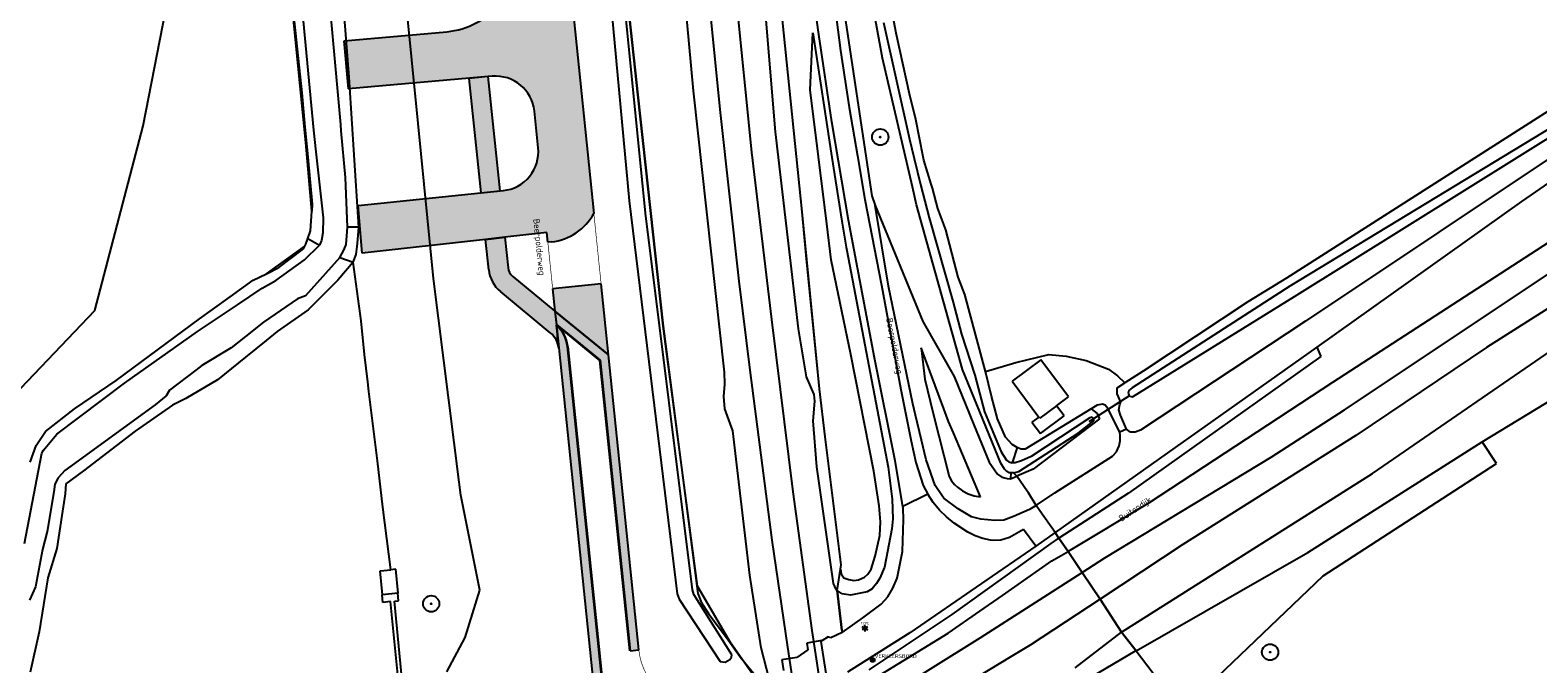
# Model space of a CAD drawing. Header units: metres. Extents: x 102000 to 105000, y 414600 to 420766.
# Tile 45 of 256: x 103002 to 103234, y 416297 to 416394. Entities that reach past the tile are written whole.
import ezdxf
from ezdxf.enums import TextEntityAlignment as Align

# ---------------------------------------------------------------- set-up
doc = ezdxf.new("R2010")
doc.units = ezdxf.units.M
doc.layers.get('0').update_dxf_attribs({"color": 8})
doc.layers.add('00-Ontwerp DKIV', color=8, linetype='Continuous', lineweight=0)
doc.styles.add('MtXpl_NLCS-ISO', font='NLCS-ISO.ttf')
doc.styles.add('NLCS-ISO', font='NLCS-ISO.ttf')

msp = doc.modelspace()

# ---------------------------------------------------------------- hatches: boundary and pattern name
at = {"ltscale": 0.1}
h = msp.add_hatch(color=256, dxfattribs=at)
edge = h.paths.add_edge_path()
edge.add_arc((103132.488, 416377.848), 0.075, 0, 360)
h = msp.add_hatch(color=256, dxfattribs=at)
edge = h.paths.add_edge_path()
edge.add_arc((103063.313, 416305.955), 0.075, 0, 360)
h = msp.add_hatch(color=256, dxfattribs=at)
edge = h.paths.add_edge_path()
edge.add_arc((103192.533, 416298.495), 0.075, 0, 360)
at = {"layer": '00-Ontwerp DKIV', "transparency": 33554623}
h = msp.add_hatch(color=256, dxfattribs=at)
h.dxf.hatch_style = 1
edge = h.paths.add_edge_path()
edge.add_line((103072.7097646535, 416387.2152653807), (103050.5634017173, 416385.2758659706))
edge.add_line((103050.5634017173, 416385.2758659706), (103049.9039556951, 416392.6808070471))
edge.add_line((103049.9039556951, 416392.6808070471), (103065.7401242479, 416394.0910948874))
edge.add_arc((103064.6437278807, 416406.0409030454), 12.0000000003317, 275.2422178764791, 365.8875025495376)
edge.add_line((103076.5804304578, 416407.2718098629), (103061.8795652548, 416549.83325568))
edge.add_arc((102599.5381462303, 416502.1479825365), 464.794011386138, 5.888588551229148, 9.726598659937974)
edge.add_arc((102966.6641591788, 416564.0098072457), 92.50000000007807, 10.37839304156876, 40.89832124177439)
edge.add_line((103036.5823795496, 416624.5712839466), (103024.593997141, 416639.019002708))
edge.add_line((103024.593997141, 416639.019002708), (103022.2737572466, 416641.6689235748))
edge.add_line((103022.2737572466, 416641.6689235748), (103024.7329958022, 416650.5312139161))
edge.add_line((103024.7329958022, 416650.5312139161), (103027.384996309, 416647.506999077))
edge.add_line((103027.384996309, 416647.506999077), (103042.2986600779, 416629.4271006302))
edge.add_arc((102966.6641591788, 416564.0098072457), 100.000000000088, 10.353572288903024, 40.85696713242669, ccw=False)
edge.add_arc((102599.5402311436, 416502.1482683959), 472.2919081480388, 5.88857986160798, 9.731702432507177, ccw=False)
edge.add_line((103069.3399899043, 416550.602712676), (103088.3674746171, 416366.0839314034))
edge.add_arc((103080.9097991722, 416370.1622983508), 8.500000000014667, 276.42198081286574, 331.3271451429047, ccw=False)
edge.add_line((103081.860525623, 416361.7156351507), (103081.2848259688, 416361.6509966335))
edge.add_line((103081.2848259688, 416361.6509966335), (103081.1307444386, 416363.1452002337))
edge.add_line((103081.1307444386, 416363.1452002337), (103074.6690530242, 416362.4156603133))
edge.add_line((103074.6690530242, 416362.4156603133), (103071.6879493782, 416362.0801178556))
edge.add_line((103071.6879493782, 416362.0801178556), (103052.6980010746, 416359.9928791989))
edge.add_line((103052.6980010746, 416359.9928791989), (103052.0795132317, 416367.3184786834))
edge.add_line((103052.0795132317, 416367.3184786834), (103074.4296094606, 416369.6152221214))
edge.add_arc((103073.8162666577, 416375.5837906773), 6.000000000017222, 275.8672412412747, 365.9405325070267)
edge.add_line((103079.7840457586, 416376.2047678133), (103079.2015444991, 416381.8535911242))
edge.add_arc((103073.2331929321, 416381.2381404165), 6.000000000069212, 5.887476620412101, 95.00473368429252)
h = msp.add_hatch(color=256, dxfattribs=at)
h.dxf.hatch_style = 1
h.paths.add_polyline_path([(103072.094445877, 416387.1613807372), (103069.10533438, 416386.8996185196), (103070.9411838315, 416369.2567440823), (103073.9253318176, 416369.5634014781)])
h = msp.add_hatch(color=256, dxfattribs=at)
h.dxf.hatch_style = 1
edge = h.paths.add_edge_path()
edge.add_line((103082.9626869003, 416345.379962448), (103089.6541714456, 416280.4893795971))
edge.add_line((103089.6541714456, 416280.4893795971), (103090.9970504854, 416280.6278566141))
edge.add_line((103090.9970504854, 416280.6278566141), (103084.2997212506, 416345.5953392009))
edge.add_arc((103079.3260951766, 416345.0824613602), 5.000000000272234, 5.88750255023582, 49.03587429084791)
edge.add_line((103082.6040269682, 416348.8580623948), (103082.5894621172, 416348.9993048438))
edge.add_line((103082.5894621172, 416348.9993048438), (103089.3429375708, 416343.4633635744))
edge.add_line((103089.3429375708, 416343.4633635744), (103093.9580341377, 416298.7085256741))
edge.add_line((103093.9580341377, 416298.7085256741), (103095.3009131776, 416298.847002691))
edge.add_line((103095.3009131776, 416298.847002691), (103090.6140639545, 416344.2976610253))
edge.add_line((103090.6140639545, 416344.2976610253), (103082.3781182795, 416351.0488089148))
edge.add_line((103082.3781182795, 416351.0488089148), (103075.8749409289, 416356.3795764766))
edge.add_arc((103077.1428387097, 416357.926326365), 2.000000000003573, 185.8891645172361, 230.657930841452, ccw=False)
edge.add_line((103075.1533942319, 416357.7211175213), (103074.6690530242, 416362.4156603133))
edge.add_line((103074.6690530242, 416362.4156603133), (103071.6879493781, 416362.0801178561))
edge.add_line((103071.6879493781, 416362.0801178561), (103072.1692275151, 416357.4133042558))
edge.add_arc((103077.1428387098, 416357.926326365), 5.000000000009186, 185.8891645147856, 230.6579308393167)
edge.add_line((103073.9730942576, 416354.059451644), (103081.6605367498, 416347.706208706))
edge.add_arc((103079.3466232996, 416344.8833901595), 3.650000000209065, 5.887502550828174, 50.65793083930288, ccw=False)
edge.add_line((103082.9773703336, 416345.2577909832), (103082.9626869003, 416345.379962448))
h = msp.add_hatch(color=256, dxfattribs=at)
h.dxf.hatch_style = 1
h.paths.add_polyline_path([(103082.0238418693, 416354.4843997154), (103082.3781182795, 416351.0488089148), (103090.6140639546, 416344.2976610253), (103089.4871011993, 416355.2263674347)])

# ---------------------------------------------------------------- linework, layer by layer
for p, q in [((103069.3399899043, 416550.602712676), (103088.3674746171, 416366.0839314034)), ((103018.958, 416379.575), (103022.9244297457, 416400)), ((103044, 416377.039), (103041.7182566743, 416400)), ((103041.7499891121, 416400), (103043.363, 416384.658)), ((103043.1755588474, 416400), (103045.201, 416378.931)), ((103049.385, 416379.775), (103047.5781612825, 416400)), ((103050.655, 416387.1), (103049.6519947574, 416400.0000000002)), ((103061.282, 416379.927), (103059.2939884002, 416400)), ((103090.8304065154, 416400), (103093.794, 416368.024)), ((103096.323, 416366.114), (103092.9483972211, 416400)), ((103103.722, 416384.996), (103102.405, 416399.489)), ((103107.862, 416381.623), (103106.0455571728, 416400)), ((103112.694, 416375.503), (103110.2635456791, 416400)), ((103114.517036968, 416400), (103116.274, 416378.644)), ((103123.03, 416393.65), (103122.1542531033, 416400)), ((103125.227, 416400), (103126.336, 416391.192)), ((103126.481383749, 416400), (103131.202, 416368.806)), ((103132.853, 416390.022), (103131.0020816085, 416400)), ((103134.934, 416393.848), (103133.7667360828, 416400)), ((103263.7717003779, 416400), (103195.047, 416356.122)), ((103049.9039556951, 416392.6808070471), (103065.7401242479, 416394.0910948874)), ((103095.119, 416384.338), (103093.881, 416396.233)), ((103093.881, 416396.233), (103095.119, 416384.338)), ((103093.881, 416396.233), (103095.119, 416384.338)), ((103120.439, 416366.339), (103117.408, 416395.938)), ((103120.439, 416366.339), (103117.408, 416395.938)), ((103120.439, 416366.339), (103117.408, 416395.938)), ((103132.962, 416395.509), (103136.983, 416377.525)), ((103050.5634017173, 416385.2758659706), (103049.9039556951, 416392.6808070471)), ((103121.705, 416385.126), (103122.096, 416393.913)), ((103122.096, 416393.913), (103125.014, 416374.69)), ((103125.03, 416380.205), (103123.03, 416393.65)), ((103137.004, 416384.533), (103134.934, 416393.848)), ((103261.828, 416392.112), (103197.974, 416349.483)), ((103203.985, 416335.851), (103288.859, 416392.334)), ((103126.336, 416391.192), (103127.705, 416382.406)), ((103137.429, 416370.174), (103132.853, 416390.022)), ((103072.7097646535, 416387.2152653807), (103050.5634017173, 416385.2758659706)), ((103051.122, 416379.913), (103050.655, 416387.1)), ((103072.094445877, 416387.1613807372), (103069.10533438, 416386.8996185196)), ((103073.9253318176, 416369.5634014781), (103072.094445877, 416387.1613807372)), ((103069.10533438, 416386.8996185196), (103070.9411838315, 416369.2567440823)), ((103108.508, 416341.611), (103103.722, 416384.996)), ((103124.241, 416364.462), (103121.705, 416385.126)), ((103246.722, 416385.942), (103195.594, 416354.881)), ((103256.581, 416385.423), (103231.283, 416367.951)), ((103043.363, 416384.658), (103043.868, 416379.368)), ((103099.054, 416348.744), (103095.119, 416384.338)), ((103095.119, 416384.338), (103099.054, 416348.744)), ((103095.119, 416384.338), (103099.054, 416348.744)), ((103127.705, 416382.406), (103128.989, 416374.981)), ((103137.971, 416380.579), (103137.004, 416384.533)), ((103196.289, 416353.306), (103245.525, 416384.018)), ((103079.7840457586, 416376.2047678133), (103079.2015444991, 416381.8535911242)), ((103110.752, 416355.637), (103107.862, 416381.623)), ((103127.602, 416365.042), (103125.03, 416380.205)), ((103139.107, 416374.824), (103137.971, 416380.579)), ((103011.523, 416351.111), (103018.958, 416379.575)), ((103043.868, 416379.368), (103044.253, 416375.338)), ((103045.201, 416378.931), (103045.563, 416375.581)), ((103049.469, 416378.84), (103049.385, 416379.775)), ((103050.089, 416371.638), (103049.469, 416378.84)), ((103051.382, 416375.904), (103051.122, 416379.913)), ((103063.645, 416356.076), (103061.282, 416379.927)), ((103116.274, 416378.644), (103119.856, 416348.333)), ((103044.93, 416366.413), (103044, 416377.039)), ((103045.563, 416375.581), (103046.663, 416365.415)), ((103052.157, 416363.981), (103051.382, 416375.904)), ((103115.763, 416349.724), (103112.694, 416375.503)), ((103136.983, 416377.525), (103137.709, 416374.532)), ((103044.253, 416375.338), (103045.001, 416367.496)), ((103125.014, 416374.69), (103126.589, 416364.885)), ((103128.989, 416374.981), (103130.112, 416368.217)), ((103137.709, 416374.532), (103138.68, 416370.534)), ((103139.21, 416374.301), (103139.107, 416374.824)), ((103140.346, 416370.581), (103139.21, 416374.301)), ((103050.441, 416363.991), (103050.089, 416371.638)), ((103052.0795132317, 416367.3184786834), (103074.4296094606, 416369.6152221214)), ((103070.9411838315, 416369.2567440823), (103073.9253318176, 416369.5634014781)), ((103131.202, 416368.806), (103131.69, 416367.296)), ((103138.071, 416367.39), (103137.429, 416370.174)), ((103138.68, 416370.534), (103140.039, 416365.409)), ((103140.527, 416369.987), (103140.346, 416370.581)), ((103141.344, 416366.874), (103140.527, 416369.987)), ((103044.732, 416363.406), (103044.93, 416366.413)), ((103045.001, 416367.496), (103044.93, 416366.413)), ((103052.6980010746, 416359.9928791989), (103052.0795132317, 416367.3184786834)), ((103093.794, 416368.024), (103101.225, 416307.485)), ((103121.096, 416359.678), (103120.439, 416366.339)), ((103121.096, 416359.678), (103120.439, 416366.339)), ((103123.128, 416339.07), (103120.439, 416366.339)), ((103130.112, 416368.217), (103132.657, 416355.015)), ((103131.69, 416367.296), (103139.027, 416349.425)), ((103133.745, 416354.906), (103131.69, 416367.296)), ((103145.13, 416342.057), (103138.071, 416367.39)), ((103142.576, 416363.573), (103141.344, 416366.874)), ((103231.283, 416367.951), (103199.74, 416345.479)), ((103046.663, 416365.415), (103046.618, 416363.103)), ((103050.218, 416361.323), (103050.441, 416363.991)), ((103052.157, 416363.981), (103050.441, 416363.991)), ((103051.978, 416361.447), (103052.157, 416363.981)), ((103103.578, 416308.105), (103096.323, 416366.114)), ((103124.919, 416358.937), (103124.241, 416364.462)), ((103126.589, 416364.885), (103127.226, 416360.916)), ((103131.592, 416343.828), (103127.602, 416365.042)), ((103140.039, 416365.409), (103143.647, 416352.551)), ((103044.02, 416361.362), (103044.324, 416362.235)), ((103044.324, 416362.235), (103044.732, 416363.406)), ((103044.324, 416362.235), (103046.083, 416361.192)), ((103046.439, 416361.903), (103046.083, 416361.192)), ((103046.618, 416363.103), (103046.439, 416361.903)), ((103071.6879493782, 416362.0801178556), (103052.6980010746, 416359.9928791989)), ((103074.6690530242, 416362.4156603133), (103071.6879493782, 416362.0801178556)), ((103071.6879493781, 416362.0801178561), (103074.6690530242, 416362.4156603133)), ((103072.1692275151, 416357.4133042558), (103071.6879493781, 416362.0801178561)), ((103081.1307444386, 416363.1452002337), (103074.6690530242, 416362.4156603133)), ((103074.6690530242, 416362.4156603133), (103075.1533942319, 416357.7211175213)), ((103081.2848259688, 416361.6509966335), (103081.1307444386, 416363.1452002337)), ((103081.860525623, 416361.7156351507), (103081.2848259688, 416361.6509966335)), ((103144.496, 416356.284), (103142.576, 416363.573)), ((103238.177, 416363.393), (103202.139, 416340.038)), ((103037.923, 416356.805), (103043.846, 416361.053)), ((103039.84, 416357.762), (103043.62, 416360.651)), ((103043.62, 416360.651), (103043.846, 416361.053)), ((103043.815, 416358.925), (103046.083, 416361.192)), ((103043.846, 416361.053), (103044.02, 416361.362)), ((103049.239, 416359.279), (103043.951, 416353.404)), ((103049.239, 416359.279), (103049.862, 416360.434)), ((103049.239, 416359.279), (103051.31, 416358.602)), ((103049.862, 416360.434), (103050.218, 416361.323)), ((103051.31, 416358.602), (103051.755, 416359.758)), ((103051.755, 416359.758), (103051.978, 416361.447)), ((103123.128, 416339.07), (103121.096, 416359.678)), ((103123.128, 416339.07), (103121.096, 416359.678)), ((103127.226, 416360.916), (103127.316, 416360.356)), ((103127.316, 416360.356), (103133.692, 416326.983)), ((103037.923, 416356.805), (103039.84, 416357.762)), ((103039.368, 416355.77), (103043.815, 416358.925)), ((103051.306, 416358.597), (103048.953, 416355.803)), ((103051.306, 416358.597), (103051.31, 416358.602)), ((103052.519, 416349.55), (103051.306, 416358.597)), ((103127.931, 416344.336), (103124.919, 416358.937)), ((103246.086, 416358.329), (103225.888, 416345.412)), ((103032.366, 416353.266), (103035.911, 416355.8)), ((103033.453, 416352.018), (103037.289, 416354.585)), ((103035.911, 416355.8), (103037.923, 416356.805)), ((103037.289, 416354.585), (103039.368, 416355.77)), ((103048.953, 416355.803), (103044.339, 416351.229)), ((103067.643, 416324.663), (103063.645, 416356.076)), ((103075.8749409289, 416356.3795764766), (103082.3781182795, 416351.0488089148)), ((103089.4871011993, 416355.2263674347), (103082.0238418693, 416354.4843997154)), ((103090.6140639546, 416344.2976610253), (103089.4871011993, 416355.2263674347)), ((103112.428, 416341.944), (103110.752, 416355.637)), ((103132.657, 416355.015), (103135.662, 416338.983)), ((103137.505, 416336.75), (103133.745, 416354.906)), ((103145.516, 416353.576), (103144.496, 416356.284)), ((103195.594, 416354.881), (103171.29, 416339.215)), ((103195.047, 416356.122), (103189.088, 416352.483)), ((103208.311, 416326.041), (103252.86, 416356.712)), ((103029.601, 416351.289), (103032.366, 416353.266)), ((103042.728, 416352.931), (103037.495, 416349.312)), ((103043.951, 416353.404), (103042.728, 416352.931)), ((103081.6605367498, 416347.706208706), (103073.9730942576, 416354.059451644)), ((103082.0238418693, 416354.4843997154), (103082.3781182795, 416351.0488089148)), ((103143.647, 416352.551), (103144.979, 416347.504)), ((103148.696, 416341.758), (103145.516, 416353.576)), ((103171.334, 416337.836), (103196.289, 416353.306)), ((103189.088, 416352.483), (103172.987, 416341.773)), ((103000.106, 416339.183), (103011.523, 416351.111)), ((103027.317, 416347.912), (103033.453, 416352.018)), ((103027.603, 416349.861), (103029.601, 416351.289)), ((103044.339, 416351.229), (103039.573, 416347.911)), ((103082.3781182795, 416351.0488089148), (103082.6040269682, 416348.8580623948)), ((103090.6140639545, 416344.2976610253), (103082.3781182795, 416351.0488089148)), ((103082.3781182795, 416351.0488089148), (103082.5894621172, 416348.9993048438)), ((103082.3781182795, 416351.0488089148), (103090.6140639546, 416344.2976610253)), ((103225.18, 416330.892), (103258.242, 416350.993)), ((103014.765, 416340.364), (103027.603, 416349.861)), ((103016.083, 416339.944), (103027.317, 416347.912)), ((103037.495, 416349.312), (103034.713, 416347.114)), ((103039.573, 416347.911), (103037.875, 416346.536)), ((103053.044, 416344.35), (103052.519, 416349.55)), ((103082.5894621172, 416348.9993048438), (103089.3429375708, 416343.4633635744)), ((103089.2953136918, 416343.4377500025), (103082.5967445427, 416348.9286836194)), ((103082.6040269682, 416348.8580623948), (103089.6541714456, 416280.4893795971)), ((103104.329, 416308.683), (103099.054, 416348.744)), ((103099.054, 416348.744), (103104.407, 416307.513)), ((103099.054, 416348.744), (103104.407, 416307.513)), ((103119.055, 416323.212), (103115.763, 416349.724)), ((103119.856, 416348.333), (103121.051, 416340.922)), ((103139.027, 416349.425), (103143.888, 416340.986)), ((103197.974, 416349.483), (103172.567, 416332.719)), ((103032.498, 416345.368), (103027.991, 416342.679)), ((103034.713, 416347.114), (103032.498, 416345.368)), ((103037.875, 416346.536), (103034.692, 416343.958)), ((103090.9970504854, 416280.6278566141), (103084.2997212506, 416345.5953392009)), ((103084.3494575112, 416345.6004679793), (103091.046786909, 416280.6329838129)), ((103142.286, 416336.002), (103138.764, 416345.394)), ((103138.764, 416345.394), (103139.332, 416340.539)), ((103144.979, 416347.504), (103147.068, 416341.162)), ((103199.74, 416345.479), (103159.429, 416316.915)), ((103199.74, 416345.479), (103200.37, 416344.05)), ((103225.888, 416345.412), (103205.731, 416331.891)), ((103034.692, 416343.958), (103030.385, 416340.469)), ((103053.545, 416340.147), (103053.044, 416344.35)), ((103093.9082978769, 416298.7033968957), (103089.2953136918, 416343.4377500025)), ((103089.3429375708, 416343.4633635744), (103093.9580341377, 416298.7085256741)), ((103095.3009131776, 416298.847002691), (103090.6140639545, 416344.2976610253)), ((103131.518, 416326.362), (103127.931, 416344.336)), ((103134.773, 416327.969), (103131.592, 416343.828)), ((103148.696, 416341.758), (103153.377, 416343.127)), ((103157.222, 416343.544), (103152.797, 416340.253)), ((103153.377, 416343.127), (103158.464, 416344.366)), ((103161.489, 416337.85), (103157.222, 416343.544)), ((103158.464, 416344.366), (103161.121, 416344.112)), ((103161.121, 416344.112), (103164.191, 416343.454)), ((103164.191, 416343.454), (103167.627, 416342.086)), ((103200.37, 416344.05), (103170.71, 416322.995)), ((103027.038, 416341.959), (103023.009, 416338.838)), ((103027.991, 416342.679), (103027.038, 416341.959)), ((103108.553, 416339.775), (103108.508, 416341.611)), ((103115.854, 416315.771), (103112.428, 416341.944)), ((103121.051, 416340.922), (103122.248, 416338.214)), ((103143.888, 416340.986), (103146.925, 416333.51)), ((103151.039, 416327.6), (103145.13, 416342.057)), ((103147.068, 416341.162), (103148.541, 416335.509)), ((103149.606, 416337.916), (103148.696, 416341.758)), ((103167.627, 416342.086), (103169.036, 416341.091)), ((103169.036, 416341.091), (103170.176, 416339.994)), ((103172.987, 416341.773), (103170.176, 416339.994)), ((103005.65, 416332.077), (103016.083, 416339.944)), ((103008.361, 416335.99), (103014.765, 416340.364)), ((103023.009, 416338.838), (103022.502, 416338.005)), ((103030.385, 416340.469), (103025.497, 416337.593)), ((103053.724, 416338.644), (103053.545, 416340.147)), ((103055.046, 416327.972), (103053.724, 416338.644)), ((103108.369, 416337.87), (103108.553, 416339.775)), ((103123.976, 416331.648), (103123.128, 416339.07)), ((103123.976, 416331.648), (103123.128, 416339.07)), ((103123.976, 416331.648), (103123.128, 416339.07)), ((103135.662, 416338.983), (103137.224, 416330.996)), ((103139.332, 416340.539), (103140.604, 416335.497)), ((103152.797, 416340.253), (103156.922, 416334.727)), ((103168.983, 416339.24), (103170.176, 416339.994)), ((103168.983, 416338.306), (103168.983, 416339.24)), ((103169.561, 416337.016), (103168.983, 416338.306)), ((103170.801, 416338.815), (103170.667, 416338.414)), ((103170.667, 416338.414), (103170.756, 416338.148)), ((103171.29, 416339.215), (103170.801, 416338.815)), ((103202.139, 416340.038), (103173.929, 416321.526)), ((103003.908, 416332.51), (103008.361, 416335.99)), ((103020.809, 416336.606), (103006.878, 416326.501)), ((103023.48, 416336.571), (103017.713, 416332.53)), ((103022.502, 416338.005), (103020.809, 416336.606)), ((103025.497, 416337.593), (103023.48, 416336.571)), ((103108.52, 416336.002), (103108.369, 416337.87)), ((103109.775, 416332.601), (103108.52, 416336.002)), ((103122.336, 416337.149), (103122.113, 416334.132)), ((103122.248, 416338.214), (103122.336, 416337.149)), ((103137.927, 416335), (103137.505, 416336.75)), ((103143.016, 416334.057), (103142.286, 416336.002)), ((103150.535, 416334.452), (103149.606, 416337.916)), ((103164.95, 416335.967), (103154.825, 416329.792)), ((103159.646, 416336.468), (103157.066, 416334.534)), ((103159.646, 416336.468), (103161.489, 416337.85)), ((103160.836, 416334.893), (103159.646, 416336.468)), ((103164.655, 416334.017), (103171.002, 416338.07)), ((103165.899, 416336.546), (103164.95, 416335.967)), ((103164.95, 416335.967), (103165.905, 416335.256)), ((103166.699, 416336.723), (103165.899, 416336.546)), ((103167.144, 416336.545), (103166.699, 416336.723)), ((103167.544, 416336.056), (103167.144, 416336.545)), ((103169.41, 416332.365), (103167.544, 416336.056)), ((103169.233, 416335.833), (103169.367, 416336.633)), ((103169.367, 416336.633), (103169.561, 416337.016)), ((103170.756, 416338.148), (103170.934, 416337.925)), ((103170.934, 416337.925), (103171.334, 416337.836)), ((103122.113, 416334.132), (103122.643, 416327.032)), ((103138.858, 416331.137), (103137.927, 416335)), ((103140.604, 416335.497), (103141.526, 416331.844)), ((103143.764, 416332.292), (103143.016, 416334.057)), ((103148.541, 416335.509), (103151.088, 416329.372)), ((103151.802, 416331.633), (103150.535, 416334.452)), ((103164.785, 416334.622), (103155.71, 416328.666)), ((103156.922, 416334.727), (103155.846, 416333.944)), ((103155.846, 416333.944), (103157.19, 416332.161)), ((103166.233, 416334.435), (103156.059, 416326.669)), ((103157.066, 416334.534), (103156.922, 416334.727)), ((103157.19, 416332.161), (103160.836, 416334.893)), ((103162.984, 416332.243), (103165.407, 416334.132)), ((103165.141, 416334.71), (103164.785, 416334.622)), ((103165.365, 416334.47), (103165.141, 416334.71)), ((103165.407, 416334.132), (103165.365, 416334.47)), ((103165.905, 416335.256), (103166.233, 416334.435)), ((103169.5, 416334.988), (103169.233, 416335.833)), ((103170.433, 416332.854), (103169.5, 416334.988)), ((103192.7, 416328.545), (103203.985, 416335.851)), ((103002.466, 416330.351), (103003.908, 416332.51)), ((103003.599, 416329.629), (103005.65, 416332.077)), ((103017.713, 416332.53), (103009.756, 416326.441)), ((103112.387, 416310.335), (103109.775, 416332.601)), ((103126.471, 416311.928), (103123.976, 416331.648)), ((103126.471, 416311.928), (103123.976, 416331.648)), ((103126.471, 416311.928), (103123.976, 416331.648)), ((103141.526, 416331.844), (103143.105, 416325.586)), ((103147.951, 416322.419), (103143.764, 416332.292)), ((103146.925, 416333.51), (103149.266, 416327.749)), ((103152.821, 416330.487), (103151.802, 416331.633)), ((103153.841, 416326.354), (103162.984, 416332.243)), ((103170.433, 416332.854), (103169.41, 416332.365)), ((103169.425, 416331.915), (103169.41, 416332.365)), ((103169.454, 416331.031), (103169.425, 416331.915)), ((103171.055, 416332.409), (103170.433, 416332.854)), ((103171.767, 416332.408), (103171.055, 416332.409)), ((103172.567, 416332.719), (103171.767, 416332.408)), ((103205.731, 416331.891), (103179.086, 416315.075)), ((103000.662, 416315.262), (103003.334, 416329.142)), ((103001.526, 416327.791), (103002.466, 416330.351)), ((103003.334, 416329.142), (103003.599, 416329.629)), ((103137.224, 416330.996), (103137.98, 416327.717)), ((103139.581, 416328.14), (103138.858, 416331.137)), ((103151.088, 416329.372), (103151.929, 416328.089)), ((103153.565, 416330.033), (103152.818, 416327.644)), ((103153.565, 416330.033), (103152.821, 416330.487)), ((103153.669, 416329.97), (103153.565, 416330.033)), ((103154.202, 416329.748), (103153.669, 416329.97)), ((103154.825, 416329.792), (103154.202, 416329.748)), ((103168.252, 416328.675), (103168.875, 416329.386)), ((103168.875, 416329.386), (103169.276, 416330.275)), ((103169.276, 416330.275), (103169.454, 416331.031)), ((103198.325, 416313.826), (103225.18, 416330.892)), ((103227.429, 416327.584), (103225.18, 416330.892)), ((103055.873, 416320.847), (103055.046, 416327.972)), ((103122.643, 416327.032), (103125.254, 416309.058)), ((103133.692, 416326.983), (103134.312, 416322.057)), ((103135.982, 416320.96), (103134.773, 416327.969)), ((103137.98, 416327.717), (103139.121, 416324.198)), ((103140.92, 416324.187), (103139.581, 416328.14)), ((103149.266, 416327.749), (103150.554, 416325.925)), ((103151.617, 416326.666), (103151.039, 416327.6)), ((103151.973, 416326.31), (103151.617, 416326.666)), ((103151.929, 416328.089), (103152.285, 416327.822)), ((103152.285, 416327.822), (103152.818, 416327.644)), ((103153.263, 416327.644), (103152.818, 416327.644)), ((103154.242, 416327.955), (103153.263, 416327.644)), ((103156.059, 416326.669), (103153.517, 416325.613)), ((103155.71, 416328.666), (103154.242, 416327.955)), ((103159.357, 416323.031), (103168.252, 416328.675)), ((103167.077, 416313.034), (103192.7, 416328.545)), ((103200.706, 416310.254), (103227.429, 416327.584)), ((103005.351, 416324.38), (103005.199, 416323.202)), ((103005.835, 416325.346), (103005.351, 416324.38)), ((103006.878, 416326.501), (103005.835, 416325.346)), ((103007.022, 416324.432), (103006.93, 416322.914)), ((103009.756, 416326.441), (103007.022, 416324.432)), ((103067.892, 416322.702), (103067.643, 416324.663)), ((103132.314, 416321.037), (103131.518, 416326.362)), ((103143.105, 416325.586), (103143.447, 416324.91)), ((103143.447, 416324.91), (103143.923, 416324.321)), ((103150.554, 416325.925), (103151.221, 416325.48)), ((103151.221, 416325.48), (103152.021, 416325.258)), ((103152.328, 416326.132), (103151.973, 416326.31)), ((103152.021, 416325.258), (103152.555, 416325.213)), ((103152.624, 416326.132), (103152.328, 416326.132)), ((103152.624, 416326.132), (103152.555, 416325.213)), ((103152.555, 416325.213), (103153.517, 416325.613)), ((103152.996, 416326.132), (103152.624, 416326.132)), ((103152.996, 416326.132), (103153.841, 416326.354)), ((103153.517, 416325.613), (103152.996, 416326.132)), ((103155.139, 416323.322), (103153.517, 416325.613)), ((103169.667, 416301.574), (103208.311, 416326.041)), ((103005.199, 416323.202), (103004.179, 416317.09)), ((103006.93, 416322.914), (103006.406, 416319.565)), ((103070.824, 416308.074), (103067.892, 416322.702)), ((103122.013, 416301.833), (103119.055, 416323.212)), ((103134.312, 416322.057), (103134.444, 416319.039)), ((103139.814, 416322.846), (103135.982, 416320.96)), ((103139.121, 416324.198), (103139.814, 416322.846)), ((103140.645, 416321.574), (103139.814, 416322.846)), ((103141.997, 416322.56), (103140.92, 416324.187)), ((103142.283, 416322.238), (103141.997, 416322.56)), ((103144.505, 416320.592), (103142.283, 416322.238)), ((103143.923, 416324.321), (103144.388, 416323.928)), ((103144.388, 416323.928), (103145.169, 416323.338)), ((103145.169, 416323.338), (103146.035, 416322.882)), ((103146.035, 416322.882), (103146.964, 416322.574)), ((103146.964, 416322.574), (103147.951, 416322.419)), ((103155.316, 416323.033), (103155.139, 416323.322)), ((103156.486, 416321.118), (103155.316, 416323.033)), ((103156.703, 416321.262), (103159.357, 416323.031)), ((103170.71, 416322.995), (103160.016, 416316.057)), ((103057.093, 416311.189), (103055.873, 416320.847)), ((103132.535, 416318.596), (103132.314, 416321.037)), ((103136.032, 416320.671), (103135.982, 416320.96)), ((103136.078, 416318.913), (103136.032, 416320.671)), ((103141.606, 416320.397), (103140.645, 416321.574)), ((103142.684, 416319.328), (103141.606, 416320.397)), ((103146.55, 416319.346), (103144.505, 416320.592)), ((103155.488, 416320.454), (103152.997, 416319.388)), ((103156.486, 416321.118), (103155.488, 416320.454)), ((103156.486, 416321.118), (103156.703, 416321.262)), ((103157.089, 416320.256), (103156.486, 416321.118)), ((103157.089, 416320.256), (103156.486, 416321.118)), ((103159.429, 416316.915), (103157.089, 416320.256)), ((103159.429, 416316.915), (103157.089, 416320.256)), ((103173.929, 416321.526), (103161.406, 416314.026)), ((103006.406, 416319.565), (103005.625, 416314.485)), ((103132.401, 416316.466), (103132.535, 416318.596)), ((103134.265, 416317.486), (103133.154, 416311.584)), ((103134.444, 416319.039), (103134.265, 416317.486)), ((103135.903, 416314.001), (103136.078, 416318.913)), ((103143.87, 416318.378), (103142.684, 416319.328)), ((103145.98, 416316.98), (103143.87, 416318.378)), ((103147.973, 416318.99), (103146.55, 416319.346)), ((103150.151, 416318.767), (103147.973, 416318.99)), ((103151.53, 416318.855), (103150.151, 416318.767)), ((103152.997, 416319.388), (103151.53, 416318.855)), ((103154.573, 416317.404), (103152.413, 416316.178)), ((103156.44, 416314.812), (103154.573, 416317.404)), ((103004.179, 416317.09), (103003.434, 416314.324)), ((103118.247, 416299.275), (103115.854, 416315.771)), ((103131.69, 416313.271), (103132.401, 416316.466)), ((103143.575, 416304.283), (103158.789, 416315.261)), ((103147.093, 416316.424), (103145.98, 416316.98)), ((103148.268, 416316.015), (103147.093, 416316.424)), ((103149.486, 416315.76), (103148.268, 416316.015)), ((103149.907, 416315.71), (103149.486, 416315.76)), ((103151.065, 416315.773), (103149.907, 416315.71)), ((103152.413, 416316.178), (103151.065, 416315.773)), ((103159.429, 416316.915), (103156.44, 416314.812)), ((103158.789, 416315.261), (103160.016, 416316.057)), ((103160.016, 416316.057), (103159.429, 416316.915)), ((103160.016, 416316.057), (103159.429, 416316.915)), ((103160.016, 416316.057), (103161.406, 416314.026)), ((103161.406, 416314.026), (103160.016, 416316.057)), ((103179.086, 416315.075), (103166.347, 416306.678)), ((103003.434, 416314.324), (103002.367, 416308.566)), ((103005.625, 416314.485), (103004.281, 416309.958)), ((103131.068, 416311.275), (103131.69, 416313.271)), ((103135.083, 416309.917), (103135.903, 416314.001)), ((103156.44, 416314.812), (103148.079, 416309.071)), ((103158.938, 416312.548), (103161.406, 416314.026)), ((103161.406, 416314.026), (103163.575, 416310.79)), ((103163.575, 416310.79), (103161.406, 416314.026)), ((103163.575, 416310.79), (103167.077, 416313.034)), ((103171.881, 416298.717), (103198.325, 416313.826)), ((103055.453, 416311.022), (103057.093, 416311.189)), ((103055.829, 416307.342), (103055.453, 416311.022)), ((103057.841, 416311.265), (103057.093, 416311.189)), ((103058.214, 416307.583), (103057.841, 416311.265)), ((103125.845, 416307.995), (103126.471, 416311.928)), ((103125.845, 416307.995), (103126.37, 416311.291)), ((103125.845, 416307.995), (103126.37, 416311.291)), ((103126.37, 416311.291), (103126.471, 416311.928)), ((103126.37, 416311.291), (103126.471, 416311.928)), ((103126.37, 416311.291), (103126.452, 416310.566)), ((103126.452, 416310.566), (103126.852, 416309.945)), ((103130.047, 416310.033), (103130.579, 416310.52)), ((103130.579, 416310.52), (103131.068, 416311.275)), ((103133.154, 416311.584), (103132.399, 416309.898)), ((103147.86, 416300.723), (103163.575, 416310.79)), ((103151.304, 416307.237), (103158.938, 416312.548)), ((103163.575, 416310.79), (103166.347, 416306.678)), ((103166.347, 416306.678), (103163.575, 416310.79)), ((103002.367, 416308.566), (103001.444, 416306.492)), ((103004.281, 416309.958), (103002.949, 416301.64)), ((103103.755, 416307.395), (103103.578, 416308.105)), ((103109.488, 416299.88), (103104.329, 416308.683)), ((103114.163, 416299.167), (103112.387, 416310.335)), ((103114.163, 416299.167), (103112.387, 416310.335)), ((103125.254, 416309.058), (103125.653, 416308.126)), ((103125.653, 416308.126), (103125.845, 416307.995)), ((103126.852, 416309.945), (103127.65, 416309.678)), ((103127.65, 416309.678), (103128.405, 416309.545)), ((103128.405, 416309.545), (103129.115, 416309.633)), ((103129.115, 416309.633), (103130.047, 416310.033)), ((103131.244, 416308.257), (103130.49, 416307.814)), ((103131.91, 416309.1), (103131.244, 416308.257)), ((103132.399, 416309.898), (103131.91, 416309.1)), ((103133.653, 416307.021), (103134.446, 416308.331)), ((103134.446, 416308.331), (103135.083, 416309.917)), ((103148.079, 416309.071), (103137.04, 416301.492)), ((103177.026, 416287.632), (103200.706, 416310.254)), ((103055.742, 416307.333), (103055.829, 416307.342)), ((103055.879, 416306.153), (103055.742, 416307.333)), ((103058.172, 416307.579), (103055.829, 416307.342)), ((103057.025, 416306.294), (103055.879, 416306.153)), ((103059.007, 416286.502), (103057.025, 416306.294)), ((103057.648, 416306.353), (103058.263, 416306.422)), ((103059.534, 416287.163), (103057.648, 416306.353)), ((103058.172, 416307.579), (103058.214, 416307.583)), ((103058.263, 416306.422), (103058.172, 416307.579)), ((103068.541, 416300.781), (103070.824, 416308.074)), ((103101.225, 416307.485), (103101.491, 416306.641)), ((103101.491, 416306.641), (103107.834, 416297.052)), ((103109.61, 416298.073), (103103.755, 416307.395)), ((103104.407, 416307.513), (103104.93, 416306.104)), ((103104.407, 416307.513), (103104.93, 416306.104)), ((103104.93, 416306.104), (103106.031, 416304.431)), ((103104.93, 416306.104), (103106.031, 416304.431)), ((103126.578, 416301.877), (103125.845, 416307.995)), ((103126.578, 416301.877), (103125.845, 416307.995)), ((103126.629, 416307.46), (103125.845, 416307.995)), ((103125.845, 416307.995), (103126.578, 416301.877)), ((103127.915, 416307.282), (103126.629, 416307.46)), ((103130.49, 416307.814), (103127.915, 416307.282)), ((103129.812, 416303.806), (103132.603, 416305.896)), ((103132.603, 416305.896), (103133.653, 416307.021)), ((103147.825, 416304.817), (103151.304, 416307.237)), ((103166.347, 416306.678), (103155.554, 416299.564)), ((103166.347, 416306.678), (103169.667, 416301.574)), ((103169.667, 416301.574), (103166.347, 416306.678)), ((103106.031, 416304.431), (103109.071, 416300.393)), ((103106.031, 416304.431), (103109.071, 416300.393)), ((103126.593, 416301.53), (103129.812, 416303.806)), ((103130.763, 416295.794), (103143.575, 416304.283)), ((103142.968, 416301.437), (103147.825, 416304.817)), ((103002.949, 416301.64), (103001.547, 416295.416)), ((103124.7, 416284.021), (103122.013, 416301.833)), ((103126.593, 416301.53), (103124.861, 416300.726)), ((103126.578, 416301.877), (103126.593, 416301.53)), ((103129.8834655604, 416302.277), (103130.3485344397, 416302.277)), ((103129.8834655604, 416302.077), (103130.3485344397, 416302.077)), ((103137.04, 416301.492), (103129.979, 416297)), ((103131.403, 416294.326), (103142.968, 416301.437)), ((103162.495, 416296.063), (103169.667, 416301.574)), ((103169.667, 416301.574), (103171.881, 416298.717)), ((103171.881, 416298.717), (103169.667, 416301.574)), ((103065.697, 416295.474), (103068.541, 416300.781)), ((103093.9580341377, 416298.7085256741), (103095.3009131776, 416298.847002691)), ((103109.071, 416300.393), (103110.93, 416297.778)), ((103109.071, 416300.393), (103110.93, 416297.778)), ((103113.316, 416294.379), (103109.488, 416299.88)), ((103115.392, 416294.372), (103114.163, 416299.167)), ((103120.902, 416281.532), (103118.247, 416299.275)), ((103121.342, 416298.863), (103119.627, 416297.696)), ((103123.505, 416300.283), (103121.193, 416299.907)), ((103121.193, 416299.907), (103121.342, 416298.863)), ((103123.361, 416300.155), (103123.51, 416300.248)), ((103124.733, 416291.622), (103123.361, 416300.155)), ((103123.51, 416300.248), (103123.505, 416300.283)), ((103124.454, 416300.834), (103123.51, 416300.248)), ((103124.503, 416300.821), (103124.454, 416300.834)), ((103124.861, 416300.726), (103124.503, 416300.821)), ((103131.134, 416290.279), (103147.86, 416300.723)), ((103155.554, 416299.564), (103152.765, 416297.885)), ((103107.834, 416297.052), (103108.588, 416296.963)), ((103108.588, 416296.963), (103109.299, 416297.363)), ((103109.299, 416297.363), (103109.565, 416297.718)), ((103109.565, 416297.718), (103109.61, 416298.073)), ((103110.93, 416297.778), (103113.422, 416294.671)), ((103110.93, 416297.778), (103113.422, 416294.671)), ((103119.627, 416297.696), (103117.345, 416297.317)), ((103117.345, 416297.317), (103117.582, 416295.674)), ((103129.979, 416297), (103127.419, 416295.417)), ((103130.8608758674, 416297.283485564), (103131.7608754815, 416297.2826542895)), ((103152.765, 416297.885), (103136.141, 416287.875)), ((103171.777, 416298.655), (103164.951, 416294.628)), ((103171.881, 416298.717), (103171.777, 416298.655)), ((103171.881, 416298.717), (103176.148, 416293.125))]:
    msp.add_line(p, q)
at = {"ltscale": 0.1}
for p, q in [((103129.8967871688, 416302.3035625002), (103129.6775748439, 416302.4301250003)), ((103129.8967871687, 416302.0504375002), (103129.6775748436, 416301.9238750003)), ((103130.1160000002, 416302.430125), (103130.1160000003, 416302.68325)), ((103130.1159999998, 416301.923875), (103130.1159999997, 416301.67075)), ((103130.3352128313, 416302.3035624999), (103130.5544251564, 416302.4301249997)), ((103130.3352128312, 416302.0504374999), (103130.5544251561, 416301.9238749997))]:
    msp.add_line(p, q, dxfattribs=at)
for centre, radius in [((103132.488, 416377.848), 1.25), ((103132.488, 416377.848), 0.02249999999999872), ((103063.313, 416305.955), 1.25), ((103063.313, 416305.955), 0.02249999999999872), ((103192.533, 416298.495), 1.25), ((103131.310875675, 416297.2830699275), 0.299999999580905), ((103131.310875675, 416297.2830699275), 0.1118129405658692), ((103192.533, 416298.495), 0.02249999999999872)]:
    msp.add_circle(centre, radius)
for centre, radius in [((103132.488, 416377.848), 0.075), ((103063.313, 416305.955), 0.075), ((103130.116, 416302.177), 0.2531250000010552), ((103192.533, 416298.495), 0.075)]:
    msp.add_circle(centre, radius, dxfattribs=at)
for centre, radius, start, end in [((103064.6437278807, 416406.0409030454), 12.0000000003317, 275.2422178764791, 5.88750254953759), ((103073.2331929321, 416381.2381404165), 6.000000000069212, 5.887476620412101, 95.00473368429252), ((103073.8162666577, 416375.5837906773), 6.000000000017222, 275.8672412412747, 5.940532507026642), ((103080.9097991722, 416370.1622983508), 8.500000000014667, 276.4219808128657, 331.3271451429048), ((103077.1428387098, 416357.926326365), 5.000000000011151, 185.8891645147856, 230.6579308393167), ((103077.1428387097, 416357.926326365), 1.99999999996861, 185.8891645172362, 230.657930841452), ((103079.3466232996, 416344.8833901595), 3.650000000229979, 5.887502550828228, 50.65793083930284), ((103079.33398544, 416345.0848247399), 5.041909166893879, 5.869984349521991, 49.67460851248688), ((103079.3260951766, 416345.0824613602), 5.000000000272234, 5.88750255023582, 49.03587429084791), ((101010.383213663, 416132.1520219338), 2083.521203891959, 5.870567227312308, 5.970103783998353)]:
    msp.add_arc(centre, radius, start, end)
at = {"layer": '00-Ontwerp DKIV', "transparency": 33554687, "const_width": 0.1}
for points in [[(103065.0359017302, 416581.9820154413, -0.01677035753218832), (103069.3399899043, 416550.602712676), (103088.3674746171, 416366.0839314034, -0.2442599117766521), (103081.860525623, 416361.7156351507), (103081.2848259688, 416361.6509966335), (103081.1307444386, 416363.1452002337), (103074.6690530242, 416362.4156603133), (103071.6879493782, 416362.0801178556), (103052.6980010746, 416359.9928791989), (103052.0795132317, 416367.3184786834), (103074.4296094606, 416369.6152221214, 0.4145882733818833), (103079.7840457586, 416376.2047678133), (103079.2015444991, 416381.8535911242, 0.4097081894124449), (103072.7097646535, 416387.2152653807), (103050.5634017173, 416385.2758659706), (103049.9039556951, 416392.6808070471), (103065.7401242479, 416394.0910948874, 0.4175160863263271), (103076.5804304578, 416407.2718098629), (103061.8795652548, 416549.83325568, 0.01674804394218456), (103057.6508107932, 416580.6735171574, 0.1339611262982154)], [(103115.482, 416293.6699999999), (103109.5473708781, 416290.8440911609, -0.518212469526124), (103095.3009131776, 416298.8470026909), (103095.3009131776, 416298.8470026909)]]:
    msp.add_lwpolyline(points, format="xyb", dxfattribs=at)
for points in [[(103072.094445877, 416387.1613807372), (103069.10533438, 416386.8996185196), (103070.9411838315, 416369.2567440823), (103073.9253318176, 416369.5634014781)], [(103082.0238418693, 416354.4843997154), (103082.3781182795, 416351.0488089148), (103090.6140639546, 416344.2976610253), (103089.4871011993, 416355.2263674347)]]:
    msp.add_lwpolyline(points, close=True, dxfattribs=at)
for points in [[(103088.3674746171, 416366.0839314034), (103089.4871011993, 416355.2263674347)], [(103082.0238418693, 416354.4843997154), (103081.2848259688, 416361.6509966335)]]:
    msp.add_lwpolyline(points, dxfattribs=at)
msp.add_lwpolyline([(103082.9626869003, 416345.379962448), (103089.6541714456, 416280.4893795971), (103090.9970504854, 416280.6278566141), (103084.2997212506, 416345.5953392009, 0.190526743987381), (103082.6040269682, 416348.8580623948), (103082.5894621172, 416348.9993048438), (103089.3429375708, 416343.4633635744), (103093.9580341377, 416298.7085256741), (103095.3009131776, 416298.847002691), (103090.6140639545, 416344.2976610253), (103082.3781182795, 416351.0488089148), (103075.8749409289, 416356.3795764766, -0.1978637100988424), (103075.1533942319, 416357.7211175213), (103074.6690530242, 416362.4156603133), (103071.6879493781, 416362.0801178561), (103072.1692275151, 416357.4133042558, 0.1978637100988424), (103073.9730942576, 416354.059451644), (103081.6605367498, 416347.706208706, -0.1978712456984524), (103082.9773703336, 416345.2577909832)], format="xyb", close=True, dxfattribs=at)

# ---------------------------------------------------------------- texts
at = {"style": 'MtXpl_NLCS-ISO'}
for s, rotation, p in [('Beerpolderweg', 275.796100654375, (103079.0288356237, 416365.2086827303)), ('Beerpolderweg', 280.602058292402, (103133.3937783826, 416349.8701486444)), ('Buitendijk', 33.5788137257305, (103169.6560696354, 416318.5783561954))]:
    msp.add_text(s, height=1, rotation=rotation, dxfattribs=at).set_placement(p)
at = {"style": 'NLCS-ISO'}
msp.add_attdef('TYPE', text='', height=0.36, dxfattribs=at).set_placement((103130.1160000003, 416302.68325), align=Align.BOTTOM_CENTER)
msp.add_attdef('VERKEERSBORD', (103131.6114243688, 416297.5856678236), 'B09', height=0.5999999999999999, dxfattribs=at)

doc.saveas('drawing.dxf')
